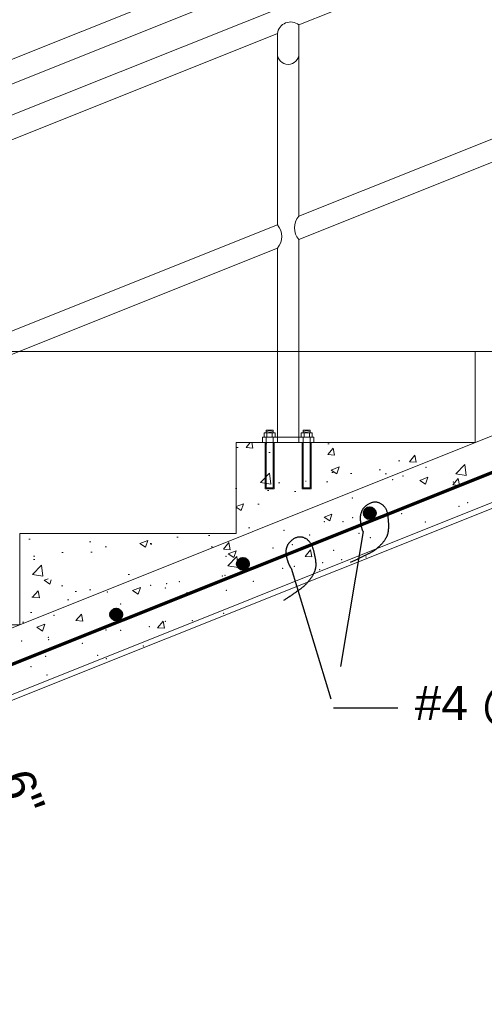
# Model space of a CAD drawing. Header units: feet. Extents: x -981 to -621, y 39 to 285.
# Tile 8 of 19: x -886 to -865, y 208 to 251. Entities that reach past the tile are written whole.
import ezdxf

# ---------------------------------------------------------------- set-up
doc = ezdxf.new("R2010")
doc.units = ezdxf.units.FT
doc.header["$MEASUREMENT"] = 0
doc.linetypes.add('( Border )', pattern=[21.012, 6, -3, 6, -3, 0.012, -3])
doc.linetypes.add('( Dashed )', pattern=[9, 6, -3])
doc.layers.get('DefPoints').update_dxf_attribs({"lineweight": 0})
for name, color, linetype, lineweight in [('C-Detl-Grph-Wt 0', 4, 'Continuous', 0), ('G-ANNO-DIMS', 2, 'Continuous', 0), ('G-ANNO-NOTE', 4, '( Border )', 30), ('G-ANNO-PATT', 250, 'Continuous', 0), ('G-GRID-COOR', 2, 'Continuous', 13), ('S-REIN-RBAR', 1, 'Continuous', 70)]:
    doc.layers.add(name, color=color, linetype=linetype, lineweight=lineweight)
doc.layers.add('G-ANNO-NPLT', color=2, linetype='Continuous', lineweight=0, plot=False)
doc.styles.add("AEC_AC_05ArchDims-CC_1_1'", font='arial.ttf', dxfattribs={"height": 1.5})
doc.styles.add('Style-Arial', font='arial.ttf')
doc.dimstyles.new("AEC_AC_05_Arch-Dims_1_1'", dxfattribs={"dimtxt": 1.5, "dimasz": 2.25, "dimexe": 0.75, "dimexo": 0.75, "dimgap": 0.75, "dimtad": 1, "dimdec": 4, "dimzin": 15, "dimdsep": 46, "dimlunit": 4, "dimtxsty": "AEC_AC_05ArchDims-CC_1_1'", "dimcen": 0.09, "dimclrd": 256, "dimclre": 256, "dimazin": 2, "dimtfac": 0.7, "dimtdec": 4, "dimtix": 1, "dimtmove": 1, "dimatfit": 3, "dimfxl": 1, "dimfrac": 1, "dimtolj": 1, "dimtzin": 15, "dimlwd": 30, "dimlwe": 30, "dimarcsym": 0})

# ---------------------------------------------------------------- blocks, each defined once
blk = doc.blocks.new('*D72')
at = {"layer": 'DefPoints', "color": 0, "transparency": 16777216}
for p in [(-935.558, 269.862, 0), (-855.484, 260.269, 0), (-935.558, 208.705, 0)]:
    blk.add_point(p, dxfattribs=at)
at = {"layer": 'G-ANNO-DIMS', "lineweight": 30, "transparency": 16777216}
for p, q in [((-935.558, 209.455, 0), (-935.558, 270.612, 0)), ((-855.484, 261.019, 0), (-855.484, 270.612, 0)), ((-857.734, 269.862, 0), (-933.308, 269.862, 0))]:
    blk.add_line(p, q, dxfattribs=at)
at = {"layer": 'G-ANNO-DIMS', "transparency": 16777216}
for points in [[(-933.308, 270.237, 0), (-933.308, 269.487, 0), (-935.558, 269.862, 0)], [(-857.734, 270.237, 0), (-857.734, 269.487, 0), (-855.484, 269.862, 0)]]:
    blk.add_solid(points, dxfattribs=at)
at = {"layer": 'G-ANNO-DIMS', "color": 0, "lineweight": 30, "transparency": 16777216, "insert": (-895.521, 271.596, 0), "char_height": 1.5, "attachment_point": 5, "style": "AEC_AC_05ArchDims-CC_1_1'"}
blk.add_mtext('\\A1;DIKE INTERIOR TREADS (SEE TABLE)', dxfattribs=at)
blk = doc.blocks.new('*D78')
at = {"layer": 'DefPoints', "color": 0, "transparency": 16777216}
for p in [(-888.931, 223.356, 0), (-887.853, 220.6, 0), (-888.294, 220.427, 0)]:
    blk.add_point(p, dxfattribs=at)
at = {"layer": 'G-ANNO-DIMS', "lineweight": 30, "transparency": 16777216}
for p, q in [((-890.19, 225.28, 0), (-891.009, 227.376, 0)), ((-889.371, 223.184, 0), (-888.294, 220.427, 0)), ((-889.629, 223.083, 0), (-890.07, 222.911, 0)), ((-888.552, 220.327, 0), (-888.992, 220.154, 0)), ((-887.475, 218.332, 0), (-886.656, 216.236, 0))]:
    blk.add_line(p, q, dxfattribs=at)
at = {"layer": 'G-ANNO-DIMS', "transparency": 16777216}
for points in [[(-889.841, 225.416, 0), (-890.54, 225.143, 0), (-889.371, 223.184, 0)], [(-887.126, 218.468, 0), (-887.824, 218.195, 0), (-888.294, 220.427, 0)]]:
    blk.add_solid(points, dxfattribs=at)
at = {"layer": 'G-ANNO-DIMS', "color": 0, "lineweight": 30, "transparency": 16777216, "insert": (-885.46, 217.342, 0), "char_height": 1.5, "attachment_point": 5, "rotation": 291.3471, "style": "AEC_AC_05ArchDims-CC_1_1'"}
blk.add_mtext('\\A1;6"', dxfattribs=at)

msp = doc.modelspace()

# ---------------------------------------------------------------- hatches: boundary and pattern name
at = {"layer": 'G-ANNO-PATT'}
h = msp.add_hatch(dxfattribs=at)
h.set_pattern_fill('AR-CONC', color=256, style=0, pattern_type=2)
h.set_pattern_definition([(50, (-864.5625, 233.8658), (3.5863, -0.3138), [0.375, -4.125]), (355, (-864.5625, 233.866), (-0.6938, 3.761), [0.3, -3.3]), (100.45, (-864.2636, 233.8397), (2.8925, 3.4472), [0.3187, -3.5057]), (46.184, (-864.5625, 234.866), (5.3362, -0.8276), [0.5625, -6.1875]), (96.636, (-864.118, 234.797), (4.6733, 4.8706), [0.478, -5.2586]), (351.184, (-864.5625, 234.866), (4.6733, 4.8706), [0.45, -4.95]), (21, (-864.0625, 234.6158), (2.9845, -2.0131), [0.375, -4.125]), (326, (-864.0625, 234.616), (1.2166, 3.6258), [0.3, -3.3]), (71.45, (-863.8138, 234.448), (4.2011, 1.6127), [0.3187, -3.5057]), (37.5, (-864.5625, 233.8658), (0.0608, 1.66447), [0, -3.26, 0, -3.35, 0, -3.3125]), (7.5, (-864.5625, 233.8658), (1.31535, 1.97206), [0, -1.91, 0, -3.185, 0, -1.2625]), (327.5, (-865.6775, 233.8658), (2.66911, -0.11277), [0, -1.25, 0, -3.9, 0, -5.175]), (317.5, (-866.1775, 233.8658), (2.91593, 0.50052), [0, -1.625, 0, -2.59, 0, -3.675])])
h.paths.add_polyline_path([(-861.35248, 236.70173), (-861.86348, 236.70173), (-861.86348, 234.66831), (-862.26436, 234.66831), (-862.26436, 236.70173), (-862.61782, 236.70173), (-863.56769, 236.70173), (-863.92252, 236.70173), (-863.92252, 234.66837), (-864.3234, 234.66837), (-864.3234, 236.70173), (-864.83352, 236.70173), (-865.56742, 236.70173), (-865.56742, 232.70226), (-865.56742, 232.70225), (-855.56875, 236.70173)])
h = msp.add_hatch(dxfattribs=at)
h.set_pattern_fill('AR-CONC', color=256, style=0, pattern_type=2)
h.set_pattern_definition([(50, (-884.9997, 225.9035), (3.5863, -0.31376), [0.375, -4.125]), (355, (-884.9997, 225.9035), (-0.69376, 3.76096), [0.3, -3.3]), (100.451, (-884.701, 225.8774), (2.89254, 3.4472), [0.3187, -3.5057]), (46.184, (-884.9997, 226.9035), (5.3362, -0.8276), [0.5625, -6.1875]), (96.636, (-884.555, 226.8346), (4.6733, 4.8706), [0.478, -5.2586]), (351.184, (-885, 226.9035), (4.6733, 4.8706), [0.45, -4.95]), (21, (-884.4997, 226.6535), (2.98453, -2.0131), [0.375, -4.125]), (326, (-884.4997, 226.6535), (1.2166, 3.62575), [0.3, -3.3]), (71.451, (-884.251, 226.4858), (4.2011, 1.61266), [0.3187, -3.5057]), (37.5, (-884.9997, 225.9035), (0.0608, 1.66447), [0, -3.26, 0, -3.35, 0, -3.3125]), (7.5, (-884.9997, 225.9035), (1.31535, 1.97206), [0, -1.91, 0, -3.185, 0, -1.2625]), (327.5, (-886.1147, 225.9035), (2.66911, -0.112774), [0, -1.25, 0, -3.9, 0, -5.175]), (317.5, (-886.6147, 225.9035), (2.91593, 0.50052), [0, -1.625, 0, -2.59, 0, -3.675])])
h.paths.add_polyline_path([(-865.56742, 232.70225), (-865.56742, 232.70226), (-876.06591, 232.70226), (-876.06591, 228.70279), (-881.34977, 228.70279), (-881.86076, 228.70279), (-881.86076, 226.66937), (-882.26165, 226.66937), (-882.26165, 228.70279), (-882.6151, 228.70279), (-883.56498, 228.70279), (-883.9198, 228.70279), (-883.9198, 226.66943), (-884.32069, 226.66943), (-884.32069, 228.70279), (-884.83081, 228.70279), (-885.56471, 228.70279), (-885.56471, 224.70332)])

# ---------------------------------------------------------------- linework, layer by layer
at = {"layer": 'C-Detl-Grph-Wt 0'}
for p, q in [((-932.98948, 230.69891, 0), (-865.80733, 257.57184, 0)), ((-944.22215, 223.75744, 0), (-865.84023, 255.11029, 0)), ((-873.30483, 251.0463, 0), (-865.46884, 254.18181, 0)), ((-893.30219, 245.49591, 0), (-874.25471, 253.11491, 0)), ((-873.30483, 251.04647, 0), (-873.30483, 242.64271, 0)), ((-893.30218, 243.04733, 0), (-874.25471, 250.66635, 0)), ((-874.25471, 250.66652, 0), (-874.25458, 242.26255, 0)), ((-873.30521, 242.6423, 0), (-864.76421, 246.05868, 0)), ((-873.30483, 241.61939, 0), (-864.70658, 245.05868, 0)), ((-874.25459, 242.26256, 0), (-893.30254, 234.64338, 0)), ((-873.30483, 241.61982, 0), (-873.30483, 232.70226, 0)), ((-874.25471, 241.23962, 0), (-893.30218, 233.62057, 0)), ((-874.25471, 241.23988, 0), (-874.25471, 232.70226, 0)), ((-855.56875, 236.70173, 0), (-935.55802, 204.70597, 0)), ((-865.56742, 236.70173, 0), (-827.57246, 236.70173, 0)), ((-865.56742, 236.70173, 0), (-865.56742, 232.70226, 0)), ((-931.79855, 203.2803, 0), (-855.14422, 233.94212, 0)), ((-931.55855, 203.11781, 0), (-855.098, 233.70212, 0)), ((-874.82937, 233.12626, 0), (-874.82937, 232.9396, 0)), ((-874.82937, 233.12626, 0), (-874.35468, 233.12626, 0)), ((-874.75025, 233.24131, 0), (-874.43379, 233.24131, 0)), ((-874.75025, 233.24131, 0), (-874.75025, 233.12626, 0)), ((-874.75025, 233.19307, 0), (-874.43379, 233.23931, 0)), ((-874.71388, 233.12626, 0), (-874.71388, 232.9396, 0)), ((-874.70294, 233.12626, 0), (-874.43379, 233.18132, 0)), ((-874.47597, 233.12626, 0), (-874.47597, 232.9396, 0)), ((-874.43379, 233.24131, 0), (-874.43379, 233.13276, 0)), ((-874.35468, 233.12626, 0), (-874.35468, 232.9396, 0)), ((-873.20437, 233.12626, 0), (-873.20437, 232.9396, 0)), ((-872.72968, 233.12626, 0), (-873.20437, 233.12626, 0)), ((-872.80879, 233.24131, 0), (-873.12525, 233.24131, 0)), ((-873.12525, 233.24131, 0), (-873.12525, 233.13276, 0)), ((-872.80879, 233.19307, 0), (-873.12525, 233.23931, 0)), ((-872.8561, 233.12626, 0), (-873.12525, 233.18132, 0)), ((-873.08307, 233.12626, 0), (-873.08307, 232.9396, 0)), ((-872.84516, 233.12626, 0), (-872.84516, 232.9396, 0)), ((-872.80879, 233.24131, 0), (-872.80879, 233.12626, 0)), ((-872.72968, 233.12626, 0), (-872.72968, 232.9396, 0)), ((-865.56742, 232.70226, 0), (-876.06591, 232.70226, 0)), ((-876.06591, 228.70279, 0), (-876.06591, 232.70226, 0)), ((-876.06591, 232.70226, 0), (-876.06591, 228.70279, 0)), ((-872.65452, 232.9396, 0), (-874.90452, 232.9396, 0)), ((-874.90452, 232.9396, 0), (-874.90452, 232.70226, 0)), ((-874.79393, 232.70226, 0), (-874.79393, 230.6689, 0)), ((-874.75025, 232.9396, 0), (-874.75025, 232.69763, 0)), ((-874.75025, 232.68401, 0), (-874.75025, 230.70965, 0)), ((-874.43379, 232.9396, 0), (-874.43379, 232.70444, 0)), ((-874.43379, 232.69082, 0), (-874.43379, 230.70965, 0)), ((-874.39305, 232.70226, 0), (-874.39305, 230.6689, 0)), ((-873.166, 232.70226, 0), (-873.166, 230.6689, 0)), ((-873.12525, 232.9396, 0), (-873.12525, 232.70444, 0)), ((-873.12525, 232.69082, 0), (-873.12525, 230.70965, 0)), ((-872.80879, 232.9396, 0), (-872.80879, 232.69763, 0)), ((-872.80879, 232.68401, 0), (-872.80879, 230.70965, 0)), ((-872.76511, 232.70226, 0), (-872.76511, 230.6689, 0)), ((-872.65452, 232.9396, 0), (-872.65452, 232.70226, 0)), ((-874.79393, 230.6689, 0), (-874.39305, 230.6689, 0)), ((-874.75025, 230.70965, 0), (-874.43379, 230.70965, 0)), ((-872.76511, 230.6689, 0), (-873.166, 230.6689, 0)), ((-872.80879, 230.70965, 0), (-873.12525, 230.70965, 0)), ((-876.06591, 228.70279, 0), (-885.56471, 228.70279, 0)), ((-885.56471, 228.70279, 0), (-885.56471, 224.70332, 0)), ((-885.56471, 224.70332, 0), (-895.56339, 224.70332, 0))]:
    msp.add_line(p, q, dxfattribs=at)
at = {"layer": 'C-Detl-Grph-Wt 0', "extrusion": (0, 0, -1)}
for centre, radius, start, end in [((873.6712, 250.58507, 0), 0.58917, 7.946655, 128.450494), ((872.74446, 242.13127, 0), 0.75868, 317.614066, 42.385935)]:
    msp.add_arc(centre, radius, start, end, dxfattribs=at)
at = {"layer": 'C-Detl-Grph-Wt 0'}
for centre, radius, start, end in [((-873.77977, 249.78591, 0), 0.47494, 180, 0), ((-874.81499, 241.75129, 0), 0.75859, 317.611094, 42.388907)]:
    msp.add_arc(centre, radius, start, end, dxfattribs=at)
at = {"layer": 'G-ANNO-NOTE'}
for p in [(-870.49365, 228.79059, 0), (-873.65335, 227.18324, 0), (-868.96884, 221.02993, 0)]:
    msp.add_line(p, (-871.78884, 221.02993, 0), dxfattribs=at)
for points in [[(-870.49365, 228.79059, 0), (-870.53032, 228.88622, 0), (-870.55316, 228.9832, 0), (-870.57275, 229.08251, 0), (-870.5944, 229.19232, 0), (-870.60271, 229.30477, 0), (-870.60138, 229.4157, 0), (-870.60001, 229.52989, 0), (-870.57119, 229.6391, 0), (-870.51424, 229.74874, 0), (-870.46108, 229.85109, 0), (-870.38501, 229.915, 0), (-870.29105, 229.97993, 0), (-870.15715, 230.07245, 0), (-869.98462, 230.12612, 0), (-869.84479, 230.08262, 0), (-869.71424, 230.042, 0), (-869.58721, 229.95146, 0), (-869.51098, 229.81553, 0), (-869.42523, 229.66263, 0), (-869.40854, 229.50836, 0), (-869.39406, 229.34904, 0), (-869.37689, 229.16009, 0), (-869.36691, 228.96802, 0), (-869.39545, 228.77867, 0), (-869.41112, 228.67473, 0), (-869.44331, 228.57708, 0), (-869.50018, 228.48359, 0), (-869.58608, 228.34238, 0), (-869.68448, 228.2284, 0), (-869.8048, 228.12178, 0), (-869.90546, 228.03257, 0), (-870.00439, 227.9464, 0), (-870.12129, 227.88426, 0), (-870.25281, 227.81434, 0), (-870.38493, 227.75081, 0), (-870.51952, 227.68519, 0), (-870.69775, 227.59829, 0), (-870.87621, 227.51203, 0), (-871.05554, 227.43967, 0)], [(-873.65335, 227.18324, 0), (-873.70506, 227.27165, 0), (-873.74334, 227.36364, 0), (-873.77878, 227.45846, 0), (-873.81796, 227.56329, 0), (-873.84441, 227.6729, 0), (-873.86109, 227.78258, 0), (-873.87827, 227.89548, 0), (-873.86756, 228.00792, 0), (-873.82916, 228.12535, 0), (-873.79331, 228.23497, 0), (-873.72861, 228.31038, 0), (-873.64644, 228.38969, 0), (-873.52933, 228.50272, 0), (-873.3678, 228.58367, 0), (-873.22275, 228.56344, 0), (-873.08734, 228.54455, 0), (-872.94731, 228.47581, 0), (-872.85004, 228.35406, 0), (-872.74061, 228.21709, 0), (-872.6991, 228.06758, 0), (-872.65896, 227.91272, 0), (-872.61136, 227.72906, 0), (-872.57034, 227.54116, 0), (-872.56778, 227.34969, 0), (-872.56638, 227.24458, 0), (-872.5823, 227.143, 0), (-872.62324, 227.04152, 0), (-872.68508, 226.88825, 0), (-872.76368, 226.75981, 0), (-872.8651, 226.63507, 0), (-872.94995, 226.53071, 0), (-873.0336, 226.42963, 0), (-873.13886, 226.34934, 0), (-873.25729, 226.25901, 0), (-873.37735, 226.17488, 0), (-873.4995, 226.08829, 0), (-873.66127, 225.97363, 0), (-873.82337, 225.85954, 0), (-873.98858, 225.75904, 0)]]:
    msp.add_open_spline(points, degree=3, knots=[0, 0, 0, 0, 0.05543676, 0.05543676, 0.05543676, 0.11673204, 0.11673204, 0.11673204, 0.17983185, 0.17983185, 0.17983185, 0.23873166, 0.23873166, 0.23873166, 0.32266596, 0.32266596, 0.32266596, 0.40102375, 0.40102375, 0.40102375, 0.48917297, 0.48917297, 0.48917297, 0.5937172, 0.5937172, 0.5937172, 0.65110879, 0.65110879, 0.65110879, 0.737801, 0.737801, 0.737801, 0.81033081, 0.81033081, 0.81033081, 0.89193474, 0.89193474, 0.89193474, 1, 1, 1, 1], dxfattribs=at)
at = {"layer": 'G-ANNO-NPLT'}
msp.add_3dface([(-620.8441, 285.13311, -3.51772), (-980.8441, 285.13311, -3.51772), (-980.8441, 39.13311, -3.51772), (-620.8441, 39.13311, -3.51772)], dxfattribs=at)
at = {"layer": 'G-ANNO-PATT'}
for p, q in [((-866.41302, 231.32838, 0), (-866.02357, 231.73426, 0)), ((-865.96833, 231.25942, 0), (-866.02357, 231.73427, 0)), ((-872.99234, 231.00547), (-873.0245, 231.00265)), ((-872.99233, 231.00547), (-872.99865, 231.013)), ((-868.0046, 231.04175, 0), (-867.65451, 231.17614, 0)), ((-868.0046, 231.04175, 0), (-867.75589, 230.87399, 0)), ((-867.7559, 230.87399, 0), (-867.65451, 231.17614, 0)), ((-866.55513, 230.83779, 0), (-866.31409, 231.12505, 0)), ((-866.41301, 231.32839, 0), (-865.96833, 231.25942, 0)), ((-866.25628, 230.81164, 0), (-866.31409, 231.12505, 0)), ((-866.55513, 230.83779, 0), (-866.25628, 230.81164, 0)), ((-872.20572, 229.42909, 0), (-871.85562, 229.56348, 0)), ((-872.20572, 229.4291, 0), (-871.957, 229.26134, 0)), ((-871.95701, 229.26134, 0), (-871.85563, 229.56348, 0)), ((-876.62028, 228.01811, 0), (-876.37923, 228.30538, 0)), ((-876.62028, 228.01811, 0), (-876.32142, 227.99196, 0)), ((-876.40683, 227.81644, 0), (-876.05673, 227.95083, 0)), ((-876.32143, 227.99196, 0), (-876.37924, 228.30538, 0)), ((-876.15812, 227.64868, 0), (-876.05674, 227.95083, 0)), ((-873.03398, 227.70435, 0), (-872.79293, 227.99162, 0)), ((-872.73512, 227.6782, 0), (-872.79294, 227.99162, 0)), ((-876.42253, 227.28538, 0), (-876.03309, 227.69127, 0)), ((-876.40683, 227.81644, 0), (-876.15812, 227.64868, 0)), ((-875.97784, 227.21643, 0), (-876.03308, 227.69128, 0)), ((-873.03398, 227.70435, 0), (-872.73512, 227.6782, 0)), ((-876.42252, 227.28539, 0), (-875.97784, 227.21643, 0)), ((-880.60794, 226.20378, 0), (-880.25785, 226.33817, 0)), ((-880.60794, 226.20379, 0), (-880.35923, 226.03603, 0)), ((-880.35923, 226.03602, 0), (-880.25785, 226.33817, 0)), ((-883.09913, 224.88467, 0), (-882.80027, 224.85852, 0)), ((-883.09912, 224.88467, 0), (-882.85808, 225.17194, 0)), ((-882.80027, 224.85852, 0), (-882.85808, 225.17194, 0)), ((-884.80905, 224.59113, 0), (-884.45896, 224.72552, 0)), ((-884.80905, 224.59113, 0), (-884.56034, 224.42337, 0)), ((-884.56034, 224.42337, 0), (-884.45896, 224.72551, 0)), ((-879.51282, 224.57091, 0), (-879.27178, 224.85818, 0)), ((-879.51282, 224.57091, 0), (-879.21397, 224.54476, 0)), ((-879.21397, 224.54476, 0), (-879.27178, 224.85818, 0))]:
    msp.add_line(p, q, dxfattribs=at)
for p in [(-867.73452, 231.61827, 0), (-866.21371, 231.55967, 0), (-869.19374, 231.07684, 0), (-868.73924, 231.23957, 0), (-866.52463, 230.96406, 0), (-870.96475, 230.27019, 0), (-865.89212, 230.06194, 0), (-869.04987, 229.64621, 0), (-866.27451, 229.8952, 0), (-872.19523, 229.23211, 0), (-871.36722, 229.22305, 0), (-870.94353, 229.3969, 0), (-868.80004, 229.5751, 0), (-867.7576, 229.21251, 0), (-873.96416, 228.84817, 0), (-872.83653, 228.63463, 0), (-870.67353, 228.71199, 0), (-870.16742, 228.52186, 0), (-874.4514, 228.07578, 0), (-873.58946, 228.21146, 0), (-871.78229, 227.96301, 0), (-876.50539, 227.71094, 0), (-871.42802, 227.55858, 0), (-870.36522, 227.67415, 0), (-874.02496, 227.1837, 0), (-873.51058, 227.26006, 0), (-872.39139, 227.11363, 0), (-872.25888, 227.42485, 0), (-878.56199, 226.59503, 0), (-876.66833, 226.84433, 0), (-876.55049, 226.86361, 0), (-875.30732, 226.6131, 0), (-879.81369, 226.43024, 0), (-879.16951, 226.31864, 0), (-879.11767, 226.51155, 0), (-876.5004, 226.20586, 0), (-881.71461, 226.13667, 0), (-878.22325, 226.11258, 0), (-881.13918, 225.61205, 0), (-884.05511, 225.11153, 0), (-877.98367, 224.87227, 0), (-876.61129, 225.19914, 0), (-881.77541, 224.4722, 0), (-881.12903, 224.45818, 0), (-879.87733, 224.62297, 0), (-879.17847, 224.84708, 0), (-884.30094, 224.15211, 0), (-884.28679, 224.04245, 0), (-885.48141, 223.98921, 0), (-882.8123, 223.87644, 0), (-880.14318, 223.76366, 0), (-884.42717, 223.31759, 0), (-882.14556, 223.36175, 0), (-881.75806, 223.20481, 0), (-885.06149, 222.86122, 0), (-884.36174, 222.48764, 0)]:
    msp.add_point(p, dxfattribs=at)
at = {"layer": 'G-GRID-COOR', "linetype": '( Dashed )', "ltscale": 0.25}
for p, q in [((-757.58186, 236.70173, 0), (-935.55802, 236.70173, 0)), ((-935.47316, 236.70173, 0), (-757.497, 236.70173, 0))]:
    msp.add_line(p, q, dxfattribs=at)
at = {"layer": 'S-REIN-RBAR', "linetype": 'Continuous'}
msp.add_line((-855.95351, 234.93234, 0), (-933.50161, 203.91302, 0), dxfattribs=at)
at = {"layer": 'S-REIN-RBAR'}
for p, q in [((-870.4299, 229.6486, 0), (-870.42272, 229.52874, 0)), ((-870.42341, 229.6731, 0), (-870.41353, 229.50512, 0)), ((-870.41666, 229.69153, 0), (-870.40466, 229.4875, 0)), ((-870.40972, 229.70678, 0), (-870.39603, 229.47325, 0)), ((-870.40266, 229.71984, 0), (-870.38741, 229.46112, 0)), ((-870.39553, 229.73134, 0), (-870.3791, 229.4505, 0)), ((-870.38835, 229.74152, 0), (-870.3706, 229.44125, 0)), ((-870.38104, 229.7509, 0), (-870.36235, 229.43275, 0)), ((-870.37379, 229.7594, 0), (-870.3541, 229.42525, 0)), ((-870.36635, 229.76715, 0), (-870.34585, 229.41838, 0)), ((-870.35891, 229.77433, 0), (-870.33767, 229.41213, 0)), ((-870.35154, 229.78096, 0), (-870.32948, 229.40651, 0)), ((-870.34404, 229.78689, 0), (-870.32136, 229.40138, 0)), ((-870.3366, 229.79252, 0), (-870.3133, 229.39669, 0)), ((-870.32898, 229.79764, 0), (-870.30517, 229.39251, 0)), ((-870.32148, 229.80239, 0), (-870.29711, 229.38857, 0)), ((-870.31392, 229.80677, 0), (-870.28911, 229.38513, 0)), ((-870.3063, 229.81089, 0), (-870.28105, 229.38201, 0)), ((-870.29873, 229.81464, 0), (-870.27311, 229.37926, 0)), ((-870.29105, 229.81801, 0), (-870.26511, 229.37676, 0)), ((-870.28342, 229.82101, 0), (-870.25724, 229.37464, 0)), ((-870.2758, 229.8237, 0), (-870.24924, 229.37276, 0)), ((-870.26805, 229.82626, 0), (-870.24137, 229.3712, 0)), ((-870.26036, 229.82845, 0), (-870.23343, 229.36989, 0)), ((-870.25274, 229.83032, 0), (-870.22556, 229.36895, 0)), ((-870.24499, 229.83195, 0), (-870.21762, 229.3682, 0)), ((-870.23718, 229.83339, 0), (-870.20981, 229.3677, 0)), ((-870.22949, 229.83451, 0), (-870.202, 229.36757, 0)), ((-870.22168, 229.83532, 0), (-870.19419, 229.36764, 0)), ((-870.21387, 229.83589, 0), (-870.18637, 229.36795, 0)), ((-870.20612, 229.83626, 0), (-870.17856, 229.36857, 0)), ((-870.19831, 229.83626, 0), (-870.17075, 229.36939, 0)), ((-870.19044, 229.83614, 0), (-870.163, 229.37051, 0)), ((-870.18256, 229.8357, 0), (-870.15525, 229.37189, 0)), ((-870.17469, 229.83489, 0), (-870.1475, 229.37351, 0)), ((-870.16675, 229.83389, 0), (-870.13982, 229.37539, 0)), ((-870.15888, 229.83264, 0), (-870.13213, 229.3777, 0)), ((-870.15094, 229.83114, 0), (-870.12445, 229.38007, 0)), ((-870.14294, 229.82926, 0), (-870.11676, 229.38282, 0)), ((-870.13507, 229.82714, 0), (-870.10914, 229.38595, 0)), ((-870.12713, 229.82476, 0), (-870.10145, 229.38932, 0)), ((-870.11913, 229.82195, 0), (-870.09389, 229.39301, 0)), ((-870.11113, 229.81876, 0), (-870.08626, 229.39701, 0)), ((-870.10307, 229.81526, 0), (-870.07876, 229.40144, 0)), ((-870.09501, 229.81145, 0), (-870.0712, 229.40619, 0)), ((-870.08695, 229.8072, 0), (-870.0637, 229.41138, 0)), ((-870.07883, 229.80252, 0), (-870.05614, 229.417, 0)), ((-870.0707, 229.79733, 0), (-870.04871, 229.42307, 0)), ((-870.06252, 229.79177, 0), (-870.04127, 229.42957, 0)), ((-870.05439, 229.78558, 0), (-870.03383, 229.43669, 0)), ((-870.04608, 229.77877, 0), (-870.02652, 229.44444, 0)), ((-870.03783, 229.77108, 0), (-870.01915, 229.45294, 0)), ((-870.02958, 229.76271, 0), (-870.01184, 229.46219, 0)), ((-870.02115, 229.7534, 0), (-870.00465, 229.47262, 0)), ((-870.01277, 229.74277, 0), (-869.99752, 229.48406, 0)), ((-870.00415, 229.73065, 0), (-869.99046, 229.49712, 0)), ((-869.99553, 229.71628, 0), (-869.98353, 229.51237, 0)), ((-869.98671, 229.69884, 0), (-869.97678, 229.53074, 0)), ((-869.97746, 229.67516, 0), (-869.97047, 229.55536, 0)), ((-875.98186, 227.46545, 0), (-875.96986, 227.26142, 0)), ((-875.97492, 227.4807, 0), (-875.96123, 227.24717, 0)), ((-875.96786, 227.49376, 0), (-875.95261, 227.23504, 0)), ((-875.96073, 227.50526, 0), (-875.9443, 227.22442, 0)), ((-875.95355, 227.51544, 0), (-875.9358, 227.21517, 0)), ((-875.94624, 227.52482, 0), (-875.92755, 227.20667, 0)), ((-875.93899, 227.53332, 0), (-875.9193, 227.19917, 0)), ((-875.93155, 227.54107, 0), (-875.91105, 227.1923, 0)), ((-875.92411, 227.54825, 0), (-875.90287, 227.18605, 0)), ((-875.91674, 227.55488, 0), (-875.89468, 227.18043, 0)), ((-875.90924, 227.56081, 0), (-875.88656, 227.1753, 0)), ((-875.9018, 227.56644, 0), (-875.8785, 227.17061, 0)), ((-875.89418, 227.57156, 0), (-875.87037, 227.16643, 0)), ((-875.88668, 227.57631, 0), (-875.86231, 227.16249, 0)), ((-875.87912, 227.58069, 0), (-875.85431, 227.15905, 0)), ((-875.8715, 227.58481, 0), (-875.84625, 227.15593, 0)), ((-875.86393, 227.58856, 0), (-875.83831, 227.15318, 0)), ((-875.85625, 227.59193, 0), (-875.83031, 227.15068, 0)), ((-875.84862, 227.59493, 0), (-875.82244, 227.14856, 0)), ((-875.841, 227.59762, 0), (-875.81444, 227.14668, 0)), ((-875.83325, 227.60018, 0), (-875.80657, 227.14512, 0)), ((-875.82556, 227.60237, 0), (-875.79863, 227.14381, 0)), ((-875.81794, 227.60424, 0), (-875.79076, 227.14287, 0)), ((-875.81019, 227.60587, 0), (-875.78282, 227.14212, 0)), ((-875.80238, 227.60731, 0), (-875.77501, 227.14162, 0)), ((-875.79469, 227.60843, 0), (-875.7672, 227.14149, 0)), ((-875.78688, 227.60924, 0), (-875.75939, 227.14156, 0)), ((-875.77907, 227.60981, 0), (-875.75157, 227.14187, 0)), ((-875.77132, 227.61018, 0), (-875.74376, 227.14249, 0)), ((-875.76351, 227.61018, 0), (-875.73595, 227.14331, 0)), ((-875.75564, 227.61006, 0), (-875.7282, 227.14443, 0)), ((-875.74776, 227.60962, 0), (-875.72045, 227.14581, 0)), ((-875.73989, 227.60881, 0), (-875.7127, 227.14743, 0)), ((-875.73195, 227.60781, 0), (-875.70502, 227.14931, 0)), ((-875.72408, 227.60656, 0), (-875.69733, 227.15162, 0)), ((-875.71614, 227.60506, 0), (-875.68965, 227.15399, 0)), ((-875.70814, 227.60318, 0), (-875.68196, 227.15674, 0)), ((-875.70027, 227.60106, 0), (-875.67433, 227.15987, 0)), ((-875.69233, 227.59868, 0), (-875.66665, 227.16324, 0)), ((-875.68433, 227.59587, 0), (-875.65909, 227.16693, 0)), ((-875.67633, 227.59268, 0), (-875.65146, 227.17093, 0)), ((-875.66827, 227.58918, 0), (-875.64396, 227.17536, 0)), ((-875.66021, 227.58537, 0), (-875.6364, 227.18011, 0)), ((-875.65215, 227.58112, 0), (-875.6289, 227.1853, 0)), ((-875.64403, 227.57644, 0), (-875.62134, 227.19092, 0)), ((-875.6359, 227.57125, 0), (-875.61391, 227.19699, 0)), ((-875.62772, 227.56569, 0), (-875.60647, 227.20349, 0)), ((-875.61959, 227.5595, 0), (-875.59903, 227.21061, 0)), ((-875.61128, 227.55269, 0), (-875.59172, 227.21836, 0)), ((-875.60303, 227.545, 0), (-875.58435, 227.22686, 0)), ((-875.59478, 227.53663, 0), (-875.57704, 227.23611, 0)), ((-875.58635, 227.52732, 0), (-875.56985, 227.24654, 0)), ((-875.57797, 227.51669, 0), (-875.56272, 227.25798, 0)), ((-875.56935, 227.50457, 0), (-875.55566, 227.27104, 0)), ((-875.56072, 227.4902, 0), (-875.54873, 227.28629, 0)), ((-875.55191, 227.47276, 0), (-875.54198, 227.30466, 0)), ((-875.9951, 227.42252, 0), (-875.98792, 227.30266, 0)), ((-875.98861, 227.44702, 0), (-875.97873, 227.27904, 0)), ((-875.54266, 227.44908, 0), (-875.53567, 227.32928, 0)), ((-881.51137, 225.29874, 0), (-881.49269, 224.98059, 0)), ((-881.50412, 225.30724, 0), (-881.48444, 224.97309, 0)), ((-881.49669, 225.31499, 0), (-881.47619, 224.96622, 0)), ((-881.48925, 225.32217, 0), (-881.468, 224.95997, 0)), ((-881.48188, 225.3288, 0), (-881.45982, 224.95435, 0)), ((-881.47438, 225.33473, 0), (-881.45169, 224.94922, 0)), ((-881.46694, 225.34036, 0), (-881.44363, 224.94453, 0)), ((-881.45932, 225.34548, 0), (-881.43551, 224.94035, 0)), ((-881.45182, 225.35023, 0), (-881.42745, 224.93641, 0)), ((-881.44426, 225.35461, 0), (-881.41945, 224.93297, 0)), ((-881.43663, 225.35873, 0), (-881.41139, 224.92985, 0)), ((-881.42907, 225.36248, 0), (-881.40345, 224.9271, 0)), ((-881.42139, 225.36585, 0), (-881.39545, 224.9246, 0)), ((-881.41376, 225.36885, 0), (-881.38758, 224.92248, 0)), ((-881.40614, 225.37154, 0), (-881.37958, 224.9206, 0)), ((-881.39839, 225.3741, 0), (-881.3717, 224.91904, 0)), ((-881.3907, 225.37629, 0), (-881.36377, 224.91773, 0)), ((-881.38308, 225.37816, 0), (-881.35589, 224.91679, 0)), ((-881.37533, 225.37979, 0), (-881.34796, 224.91604, 0)), ((-881.36752, 225.38123, 0), (-881.34015, 224.91554, 0)), ((-881.35983, 225.38235, 0), (-881.33233, 224.91541, 0)), ((-881.35202, 225.38316, 0), (-881.32452, 224.91548, 0)), ((-881.34421, 225.38373, 0), (-881.31671, 224.91579, 0)), ((-881.33646, 225.3841, 0), (-881.3089, 224.91641, 0)), ((-881.32865, 225.3841, 0), (-881.30109, 224.91723, 0)), ((-881.32077, 225.38398, 0), (-881.29334, 224.91835, 0)), ((-881.3129, 225.38354, 0), (-881.28559, 224.91973, 0)), ((-881.30503, 225.38273, 0), (-881.27784, 224.92135, 0)), ((-881.29709, 225.38173, 0), (-881.27016, 224.92323, 0)), ((-881.28922, 225.38048, 0), (-881.26247, 224.92554, 0)), ((-881.28128, 225.37898, 0), (-881.25478, 224.92791, 0)), ((-881.27328, 225.3771, 0), (-881.2471, 224.93066, 0)), ((-881.26541, 225.37498, 0), (-881.23947, 224.93379, 0)), ((-881.25747, 225.3726, 0), (-881.23179, 224.93716, 0)), ((-881.24947, 225.36979, 0), (-881.22422, 224.94085, 0)), ((-881.24147, 225.3666, 0), (-881.2166, 224.94485, 0)), ((-881.23341, 225.3631, 0), (-881.2091, 224.94928, 0)), ((-881.22535, 225.35929, 0), (-881.20154, 224.95403, 0)), ((-881.21729, 225.35504, 0), (-881.19404, 224.95922, 0)), ((-881.20916, 225.35036, 0), (-881.18648, 224.96484, 0)), ((-881.20104, 225.34517, 0), (-881.17904, 224.97091, 0)), ((-881.19285, 225.33961, 0), (-881.17161, 224.97741, 0)), ((-881.18473, 225.33342, 0), (-881.16417, 224.98453, 0)), ((-881.17642, 225.32661, 0), (-881.15686, 224.99228, 0)), ((-881.16817, 225.31892, 0), (-881.14948, 225.00078, 0)), ((-881.15992, 225.31055, 0), (-881.14217, 225.01003, 0)), ((-881.15148, 225.30124, 0), (-881.13499, 225.02046, 0)), ((-881.56024, 225.19644, 0), (-881.55306, 225.07658, 0)), ((-881.55374, 225.22094, 0), (-881.54387, 225.05296, 0)), ((-881.54699, 225.23937, 0), (-881.535, 225.03534, 0)), ((-881.54006, 225.25462, 0), (-881.52637, 225.02109, 0)), ((-881.533, 225.26768, 0), (-881.51775, 225.00896, 0)), ((-881.52587, 225.27918, 0), (-881.50944, 224.99834, 0)), ((-881.51869, 225.28936, 0), (-881.50094, 224.98909, 0)), ((-881.14311, 225.29061, 0), (-881.12786, 225.0319, 0)), ((-881.13449, 225.27849, 0), (-881.1208, 225.04496, 0)), ((-881.12586, 225.26412, 0), (-881.11386, 225.06021, 0)), ((-881.11705, 225.24668, 0), (-881.10711, 225.07858, 0)), ((-881.1078, 225.223, 0), (-881.1008, 225.1032, 0))]:
    msp.add_line(p, q, dxfattribs=at)
for centre in [(-870.20011, 229.60194, 0), (-875.76531, 227.37586, 0), (-881.33044, 225.14978, 0)]:
    msp.add_circle(centre, 0.23434, dxfattribs=at)

# ---------------------------------------------------------------- texts
at = {"layer": 'G-ANNO-NOTE', "insert": (-868.21884, 222.01431, 0), "char_height": 1.5, "attachment_point": 1, "style": 'Style-Arial'}
msp.add_mtext('#4 @ 12" O.C.', dxfattribs=at)

# ---------------------------------------------------------------- dimensions: what is measured, and where the dimension line sits
at = {"layer": 'G-ANNO-DIMS', "lineweight": 30}
dim = msp.add_linear_dim(base=(-935.55802, 269.86214, 0), p1=(-855.48389, 260.26929, 0), p2=(-935.55802, 208.70544, 0), angle=180, text='DIKE INTERIOR TREADS (SEE TABLE)', dimstyle="AEC_AC_05_Arch-Dims_1_1'", dxfattribs=at)
dim.commit()
dim.dimension.update_dxf_attribs({"geometry": '*D72', "text_midpoint": (-895.52095, 271.59594, 0)})
dim = msp.add_linear_dim(base=(-888.29386, 220.42735, 0), p1=(-888.93075, 223.35648, 0), p2=(-887.85326, 220.59955, 0), angle=291.347099, text='6"', dimstyle="AEC_AC_05_Arch-Dims_1_1'", dxfattribs=at)
dim.commit()
dim.dimension.update_dxf_attribs({"geometry": '*D78', "text_midpoint": (-886.8722, 216.78981, 0), "dimtype": 160})

doc.saveas('drawing.dxf')
